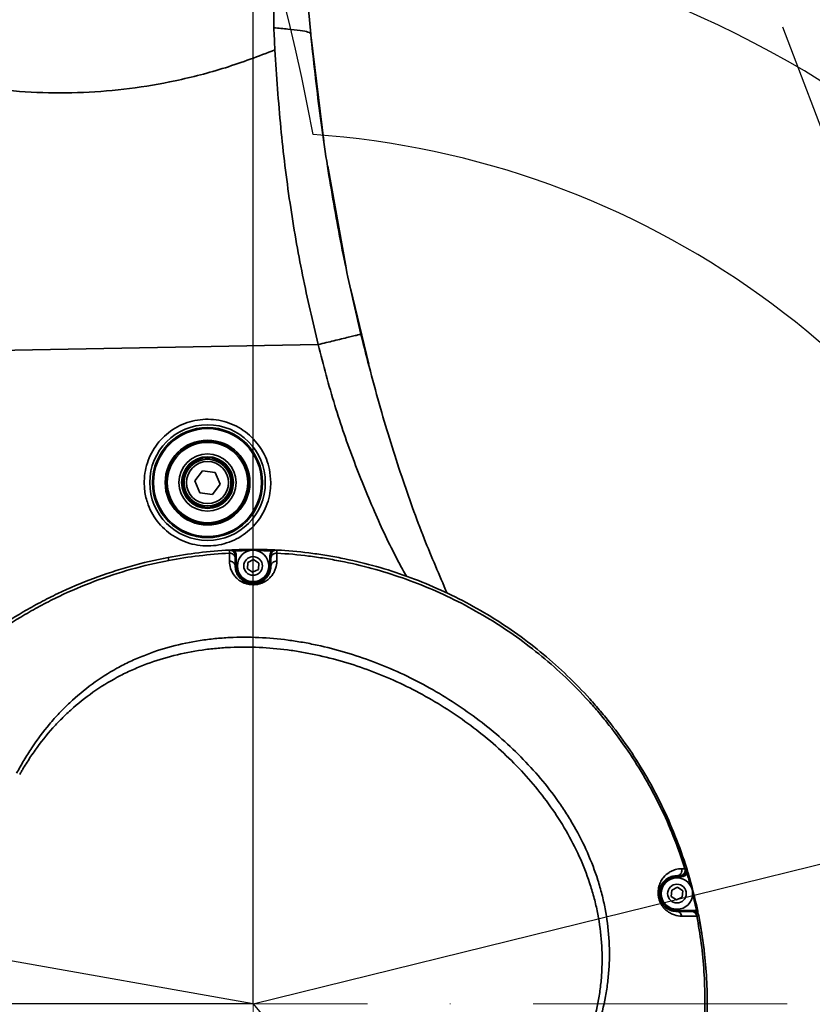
# Model space of a CAD drawing. Header units: millimetres. Extents: x -7686 to -856, y -458 to 6140.
# Tile 43 of 103: x -5885 to -5741, y 3598 to 3777. Entities that reach past the tile are written whole.
import ezdxf

# ---------------------------------------------------------------- set-up
doc = ezdxf.new("R2010")
doc.units = ezdxf.units.MM
doc.header["$LTSCALE"] = 5
doc.header["$PDSIZE"] = -1
doc.linetypes.add('ACAD_ISO10W100', pattern=[18, 12, -3, 0, -3])
doc.dimstyles.new('本体 安装', dxfattribs={"dimtxt": 24, "dimasz": 12, "dimexe": 7, "dimexo": 0.625, "dimtad": 1, "dimtoh": 1, "dimtxsty": 'Standard', "dimcen": 2.5, "dimclrd": 1, "dimclre": 1, "dimclrt": 4, "dimadec": 0, "dimazin": 0, "dimtfac": 1, "dimtmove": 0, "dimatfit": 3, "dimfxl": 1, "dimarcsym": 0})

# ---------------------------------------------------------------- blocks, each defined once
blk = doc.blocks.new('*D70')
at = {"color": 1, "linetype": 'ByBlock', "lineweight": -2, "transparency": 16777216}
for p, q in [((-5843.33, 4028.26), (-6087.16, 4028.26)), ((-6080.16, 3610.26), (-6080.16, 4016.26)), ((-5843.33, 3598.26), (-6087.16, 3598.26))]:
    blk.add_line(p, q, dxfattribs=at)
at = {"color": 1, "linetype": 'ByBlock', "transparency": 16777216}
for points in [[(-6082.16, 4016.26), (-6078.16, 4016.26), (-6080.16, 4028.26)], [(-6082.16, 3610.26), (-6078.16, 3610.26), (-6080.16, 3598.26)]]:
    blk.add_solid(points, dxfattribs=at)
at = {"layer": 'Defpoints', "color": 0, "linetype": 'ByBlock', "transparency": 16777216}
for p in [(-6080.16, 4028.26), (-5842.71, 4028.26), (-5842.71, 3598.26)]:
    blk.add_point(p, dxfattribs=at)
at = {"color": 4, "linetype": 'ByBlock', "transparency": 16777216, "insert": (-6092.79, 3813.26), "char_height": 24, "attachment_point": 5, "rotation": 90}
blk.add_mtext('430', dxfattribs=at)
blk = doc.blocks.new('*D77')
at = {"color": 1, "linetype": 'ByBlock', "lineweight": -2, "transparency": 16777216}
for p, q in [((-5892.71, 3650.76), (-5892.71, 4163.39)), ((-5842.71, 3650.76), (-5842.71, 4163.39)), ((-5880.71, 4156.39), (-5854.71, 4156.39))]:
    blk.add_line(p, q, dxfattribs=at)
at = {"color": 1, "linetype": 'ByBlock', "transparency": 16777216}
for points in [[(-5880.71, 4158.39), (-5880.71, 4154.39), (-5892.71, 4156.39)], [(-5854.71, 4158.39), (-5854.71, 4154.39), (-5842.71, 4156.39)]]:
    blk.add_solid(points, dxfattribs=at)
at = {"layer": 'Defpoints', "color": 0, "linetype": 'ByBlock', "transparency": 16777216}
for p in [(-5842.71, 4156.39), (-5892.71, 3650.14), (-5842.71, 3650.14)]:
    blk.add_point(p, dxfattribs=at)
at = {"color": 4, "linetype": 'ByBlock', "transparency": 16777216, "insert": (-5867.71, 4169.01), "char_height": 24, "attachment_point": 5}
blk.add_mtext('50', dxfattribs=at)
blk = doc.blocks.new('*D78')
at = {"color": 1, "linetype": 'ByBlock', "lineweight": -2, "transparency": 16777216}
for p, q in [((-5843.33, 3598.26), (-6087.36, 3598.26)), ((-6080.36, 3586.26), (-6080.36, 3220.26)), ((-5831.34, 3208.26), (-6087.36, 3208.26))]:
    blk.add_line(p, q, dxfattribs=at)
at = {"color": 1, "linetype": 'ByBlock', "transparency": 16777216}
for points in [[(-6082.36, 3586.26), (-6078.36, 3586.26), (-6080.36, 3598.26)], [(-6082.36, 3220.26), (-6078.36, 3220.26), (-6080.36, 3208.26)]]:
    blk.add_solid(points, dxfattribs=at)
at = {"layer": 'Defpoints', "color": 0, "linetype": 'ByBlock', "transparency": 16777216}
for p in [(-5842.71, 3598.26), (-6080.36, 3208.26), (-5830.71, 3208.26)]:
    blk.add_point(p, dxfattribs=at)
at = {"color": 4, "linetype": 'ByBlock', "transparency": 16777216, "insert": (-6092.99, 3427.58), "char_height": 24, "attachment_point": 5, "rotation": 90}
blk.add_mtext('390', dxfattribs=at)
blk = doc.blocks.new('*D82')
at = {"color": 1, "linetype": 'ByBlock', "lineweight": -2, "transparency": 16777216}
blk.add_arc((-5842.71, 3598.26), 196.77, 313.4946, 86.5054, dxfattribs=at)
at = {"color": 1, "linetype": 'ByBlock', "transparency": 16777216}
for points in [[(-5830.78, 3792.67), (-5830.65, 3796.67), (-5842.71, 3795.03)], [(-5705.94, 3454.02), (-5708.6, 3457), (-5716.23, 3447.52)]]:
    blk.add_solid(points, dxfattribs=at)
at = {"layer": 'Defpoints', "color": 0, "linetype": 'ByBlock', "transparency": 16777216}
for p in [(-5842.71, 4028.26), (-5842.71, 3598.26), (-5842.71, 3598.26), (-5646.27, 3586.82), (-5566.31, 3268.86)]:
    blk.add_point(p, dxfattribs=at)
at = {"color": 4, "linetype": 'ByBlock', "transparency": 16777216, "insert": (-5655.42, 3691.91), "char_height": 24, "attachment_point": 5, "rotation": 296.5657}
blk.add_mtext('140°', dxfattribs=at)
blk = doc.blocks.new('*D83')
at = {"color": 1, "linetype": 'ByBlock', "lineweight": -2, "transparency": 16777216}
blk.add_arc((-5842.71, 3598.26), 198.73, 93.4603, 166.5397, dxfattribs=at)
at = {"color": 1, "linetype": 'ByBlock', "transparency": 16777216}
for points in [[(-5854.76, 3798.62), (-5854.64, 3794.62), (-5842.71, 3796.98)], [(-6034.02, 3644.11), (-6037.93, 3644.92), (-6038.42, 3632.77)]]:
    blk.add_solid(points, dxfattribs=at)
at = {"layer": 'Defpoints', "color": 0, "linetype": 'ByBlock', "transparency": 16777216}
for p in [(-5842.71, 4028.26), (-5931.9, 3775.85), (-6266.18, 3672.93), (-5842.71, 3598.26), (-5842.71, 3598.26)]:
    blk.add_point(p, dxfattribs=at)
at = {"color": 4, "linetype": 'ByBlock', "transparency": 16777216, "insert": (-5978.56, 3760.16), "char_height": 24, "attachment_point": 5, "rotation": 40}
blk.add_mtext('80°', dxfattribs=at)
blk = doc.blocks.new('*D84')
at = {"color": 1, "linetype": 'ByBlock', "lineweight": -2, "transparency": 16777216}
blk.add_arc((-5808.18, 4073.26), 236.57, 287.9067, 357.0933, dxfattribs=at)
at = {"color": 1, "linetype": 'ByBlock', "transparency": 16777216}
for points in [[(-5573.92, 4061.31), (-5569.92, 4061.21), (-5571.61, 4073.26)], [(-5734.88, 3846.23), (-5736.01, 3850.07), (-5746.95, 3844.75)]]:
    blk.add_solid(points, dxfattribs=at)
at = {"layer": 'Defpoints', "color": 0, "linetype": 'ByBlock', "transparency": 16777216}
for p in [(-5842.71, 4073.26), (-5402.71, 4073.26), (-5799.24, 4039.9), (-5656.12, 3892.04), (-5685.36, 3614.9)]:
    blk.add_point(p, dxfattribs=at)
at = {"color": 4, "linetype": 'ByBlock', "transparency": 16777216, "insert": (-5630.52, 3936.93), "char_height": 24, "attachment_point": 5, "rotation": 52.5}
blk.add_mtext('75°', dxfattribs=at)
blk = doc.blocks.new('*D89')
at = {"color": 1, "linetype": 'ByBlock', "lineweight": -2, "transparency": 16777216}
for p, q in [((-4937.38, 3821.28), (-4984.08, 3809.78)), ((-4812.76, 3821.28), (-4937.38, 3821.28)), ((-5842.71, 3598.26), (-4995.74, 3806.91))]:
    blk.add_line(p, q, dxfattribs=at)
at = {"color": 1, "linetype": 'ByBlock', "transparency": 16777216}
blk.add_solid([(-4984.56, 3811.72), (-4983.61, 3807.84), (-4995.74, 3806.91)], dxfattribs=at)
at = {"layer": 'Defpoints', "color": 0, "linetype": 'ByBlock', "transparency": 16777216}
for p in [(-4995.74, 3806.91), (-5842.71, 3598.26)]:
    blk.add_point(p, dxfattribs=at)
at = {"color": 4, "linetype": 'ByBlock', "transparency": 16777216, "insert": (-4874.76, 3835.91), "char_height": 24, "attachment_point": 5}
blk.add_mtext('R872,3', dxfattribs=at)

msp = doc.modelspace()

# ---------------------------------------------------------------- linework, layer by layer
at = {"color": 2, "linetype": 'ACAD_ISO10W100'}
for p, q in [((-5842.71, 4028.258), (-5685.363, 3614.898)), ((-5842.71, 3598.258), (-5842.71, 4028.258)), ((-5842.71, 3598.258), (-6266.177, 3672.927)), ((-5842.71, 3598.258), (-5566.311, 3268.859))]:
    msp.add_line(p, q, dxfattribs=at)
at = {"linetype": 'Continuous', "lineweight": 35}
for p, q in [((-5832.182, 3773.713), (-5829.829, 3754.914)), ((-5829.979, 3755.914), (-5831.775, 3770.274)), ((-5829.141, 3750.348), (-5825.827, 3731.896)), ((-5825.978, 3732.572), (-5829.004, 3749.437)), ((-5821.691, 3714.408), (-5825, 3728.2)), ((-5823.246, 3720.357), (-5822.639, 3717.985)), ((-5830.906, 3717.96), (-5922.614, 3716.308)), ((-5851.871, 3695.031), (-5853.279, 3693.2)), ((-5849.582, 3694.727), (-5851.871, 3695.031)), ((-5848.7, 3692.593), (-5849.582, 3694.727)), ((-5853.279, 3693.2), (-5852.397, 3691.066)), ((-5850.108, 3690.762), (-5848.7, 3692.593)), ((-5852.397, 3691.066), (-5850.108, 3690.762)), ((-5847.315, 3680.629), (-5847.012, 3680.646)), ((-5846.112, 3680.688), (-5846.103, 3680.488)), ((-5839.307, 3680.688), (-5839.316, 3680.488)), ((-5839.307, 3680.688), (-5839.062, 3680.677)), ((-5838.407, 3680.646), (-5837.557, 3680.597)), ((-5845.76, 3679.647), (-5845.96, 3679.647)), ((-5845.76, 3677.758), (-5845.76, 3679.647)), ((-5843.748, 3677.252), (-5843.667, 3678.404)), ((-5843.667, 3678.404), (-5842.629, 3678.91)), ((-5842.629, 3678.91), (-5841.671, 3678.264)), ((-5841.671, 3678.264), (-5841.753, 3677.112)), ((-5839.66, 3679.647), (-5839.46, 3679.647)), ((-5839.66, 3679.647), (-5839.66, 3677.758)), ((-5845.76, 3677.758), (-5845.96, 3677.758)), ((-5842.791, 3676.606), (-5843.748, 3677.252)), ((-5841.753, 3677.112), (-5842.791, 3676.606)), ((-5839.66, 3677.758), (-5839.46, 3677.758)), ((-5765.71, 3621.308), (-5765.71, 3621.508)), ((-5765.71, 3621.308), (-5764.901, 3621.308)), ((-5764.901, 3621.308), (-5764.901, 3621.508)), ((-5763.683, 3621.944), (-5763.874, 3621.887)), ((-5766.667, 3618.904), (-5765.629, 3619.41)), ((-5765.629, 3619.41), (-5764.671, 3618.764)), ((-5766.748, 3617.752), (-5766.667, 3618.904)), ((-5765.791, 3617.106), (-5766.748, 3617.752)), ((-5764.753, 3617.612), (-5765.791, 3617.106)), ((-5764.671, 3618.764), (-5764.753, 3617.612)), ((-5765.71, 3615.208), (-5765.71, 3615.008)), ((-5762.746, 3615.208), (-5765.71, 3615.208)), ((-5762.746, 3615.208), (-5762.746, 3615.008)), ((-5761.944, 3615.084), (-5762.139, 3615.044))]:
    msp.add_line(p, q, dxfattribs=at)
at = {"color": 2, "linetype": 'ACAD_ISO10W100', "lineweight": 20}
for p, q in [((-5842.71, 3547.844), (-5842.71, 3712.137)), ((-5881.952, 3598.258), (-5745.682, 3598.258))]:
    msp.add_line(p, q, dxfattribs=at)
at = {"linetype": 'Continuous', "lineweight": 35, "flags": 128}
for points in [[(-5833.469, 3838.415), (-5833.533, 3837.458), (-5833.66, 3835.721), (-5833.944, 3832.086), (-5834.262, 3827.695), (-5834.582, 3821.651), (-5834.721, 3814.871), (-5834.646, 3809.679), (-5834.428, 3804.215), (-5834.096, 3798.279), (-5833.691, 3792.11), (-5833.039, 3783.368), (-5832.661, 3778.86), (-5832.243, 3774.342), (-5832.243, 3774.342), (-5832.243, 3774.342)], [(-5832.243, 3774.342), (-5832.243, 3774.342)], [(-5766.071, 3628.801), (-5764.161, 3623.486), (-5763.946, 3622.806)], [(-5761.765, 3614.201), (-5761.453, 3612.528), (-5760.798, 3608.095)]]:
    msp.add_lwpolyline(points, dxfattribs=at)
at = {"linetype": 'Continuous', "lineweight": 35}
for centre, radius in [((-5850.989, 3692.897), 10.5), ((-5850.989, 3692.897), 10), ((-5850.989, 3692.897), 9.8), ((-5850.989, 3692.897), 7.7), ((-5850.989, 3692.897), 7.5), ((-5850.989, 3692.897), 7.3), ((-5850.989, 3692.897), 5.2), ((-5850.989, 3692.897), 4.7), ((-5850.989, 3692.897), 4.5), ((-5850.989, 3692.897), 4.25), ((-5850.989, 3692.897), 3.82), ((-5842.71, 3677.758), 2.85), ((-5842.71, 3677.758), 1.699), ((-5765.71, 3618.258), 2.85), ((-5765.71, 3618.258), 1.699)]:
    msp.add_circle(centre, radius, dxfattribs=at)
at = {"color": 4, "linetype": 'ByBlock'}
for centre, radius, start, end in [((-5842.71, 3598.258), 872.295, 310, 170), ((-6266.177, 3672.927), 442.295, 10.83949, 54.16051), ((-5842.71, 3598.258), 158.224, 319.59613, 86.03661)]:
    msp.add_arc(centre, radius, start, end, dxfattribs=at)
at = {"linetype": 'Continuous', "lineweight": 35}
for centre, radius, start, end in [((-5846.96, 3679.647), 1, 0, 92.98917), ((-5846.9, 3679.139), 0.944, 4.96172, 96.31931), ((-5842.71, 3598.258), 82.5, 87.63656, 92.36344), ((-5842.71, 3598.258), 82.3, 90.37649, 92.36344), ((-5846.96, 3679.647), 1.2, 0, 44.48586), ((-5842.71, 3598.258), 82.3, 87.63656, 89.62351), ((-5838.46, 3679.647), 1.2, 135.51414, 180), ((-5838.46, 3679.647), 1, 87.01083, 180), ((-5838.519, 3679.136), 0.944, 83.63874, 174.99897), ((-5950.176, 3661.292), 93.794, 10.72908, 11.07173), ((-5846.899, 3677.675), 0.943, 5.06667, 96.3758), ((-5838.52, 3677.674), 0.943, 83.50375, 174.87081), ((-5842.71, 3677.758), 3.05, 180, 0), ((-5759.164, 3610.676), 19.396, 110.86333, 111.84144), ((-5765.778, 3622.489), 0.983, 273.99599, 17.30615), ((-5765.224, 3622.49), 0.984, 273.73432, 17.23352), ((-5764.901, 3622.508), 1, 270, 17.31027), ((-5765.71, 3618.258), 3.05, 90, 270), ((-5764.901, 3622.508), 1.2, 270, 328.80695), ((-5842.71, 3598.258), 82.3, 15.10304, 16.68453), ((-5842.71, 3598.258), 82.5, 11.76834, 16.68453), ((-5842.71, 3598.258), 82.3, 11.76834, 14.01751), ((-5765.759, 3614.087), 0.923, 5.30378, 86.9045), ((-5763.045, 3614.069), 0.94, 7.0167, 87.81802), ((-5762.746, 3614.008), 1.2, 59.64592, 90), ((-5762.746, 3614.008), 1, 11.1426, 90)]:
    msp.add_arc(centre, radius, start, end, dxfattribs=at)
for points, knots in [([(-5838.948, 3775.499), (-5838.96, 3777.921), (-5838.984, 3782.763), (-5838.219, 3790.185), (-5837.446, 3797.694), (-5836.693, 3805.217), (-5835.967, 3812.587), (-5835.284, 3819.642), (-5834.683, 3825.795), (-5834.173, 3830.842), (-5833.751, 3835.053), (-5833.578, 3837.159), (-5833.489, 3838.249)], [0, 0, 0, 0, 0.0947371, 0.1895001, 0.2935019, 0.397767, 0.5017462, 0.6118628, 0.7219251, 0.8124525, 0.9029672, 1, 1, 1, 1]), ([(-5927.083, 3775.285), (-5923.855, 3773.87), (-5917.524, 3771.095), (-5908.116, 3768.006), (-5899.129, 3765.773), (-5890.539, 3764.347), (-5882.008, 3763.632), (-5873.535, 3763.632), (-5865.123, 3764.34), (-5856.491, 3765.821), (-5847.621, 3768.1), (-5841.721, 3770.337), (-5838.737, 3771.468)], [0, 0, 0, 0, 0.1164886, 0.2284952, 0.3258585, 0.4208684, 0.5141932, 0.6065351, 0.6986167, 0.7911638, 0.8944135, 1, 1, 1, 1]), ([(-5838.948, 3775.499), (-5838.074, 3775.415), (-5836.268, 3775.24), (-5834.066, 3775.017), (-5832.556, 3774.75), (-5832.346, 3774.475), (-5832.243, 3774.342)], [0, 0, 0, 0, 0.2409998, 0.4979737, 0.7560589, 1, 1, 1, 1]), ([(-5838.737, 3771.468), (-5838.773, 3772.146), (-5838.845, 3773.489), (-5838.914, 3774.833), (-5838.948, 3775.499)], [0, 0, 0, 0, 0.5040498, 1, 1, 1, 1]), ([(-5832.243, 3774.342), (-5831.729, 3769.549), (-5830.712, 3760.084), (-5828.585, 3746.176), (-5826.127, 3732.784), (-5824.117, 3724.101), (-5823.132, 3719.848)], [0, 0, 0, 0, 0.2616635, 0.5166486, 0.7632824, 1, 1, 1, 1]), ([(-5830.906, 3717.96), (-5831.879, 3722.144), (-5833.86, 3730.657), (-5836.131, 3743.797), (-5837.823, 3757.456), (-5838.429, 3766.752), (-5838.737, 3771.468)], [0, 0, 0, 0, 0.2378744, 0.4839196, 0.7381245, 1, 1, 1, 1]), ([(-5830.906, 3717.96), (-5829.928, 3718.197), (-5828.423, 3718.563), (-5826.614, 3719.002), (-5825.368, 3719.305), (-5824.365, 3719.549), (-5823.395, 3719.784), (-5823.236, 3719.823), (-5823.132, 3719.848)], [0, 0, 0, 0, 0.2394568, 0.3683607, 0.5, 0.6316393, 0.7605432, 1, 1, 1, 1]), ([(-5823.132, 3719.848), (-5821.987, 3715.355), (-5819.77, 3706.657), (-5815.888, 3694.277), (-5811.886, 3683.052), (-5808.884, 3676.106), (-5807.465, 3672.823)], [0, 0, 0, 0, 0.2795352, 0.5412211, 0.7831927, 1, 1, 1, 1]), ([(-5814.865, 3675.895), (-5815.33, 3676.73), (-5817.357, 3680.369), (-5820.565, 3687.263), (-5824.487, 3696.758), (-5828.047, 3707.054), (-5829.937, 3714.265), (-5830.906, 3717.96)], [0, 0, 0, 0, 0.06349611, 0.27678376, 0.50472823, 0.74620201, 1, 1, 1, 1]), ([(-5839.489, 3692.897), (-5839.508, 3692.411), (-5839.577, 3690.637), (-5840.518, 3687.648), (-5842.835, 3684.477), (-5846.084, 3682.252), (-5849.883, 3681.229), (-5853.808, 3681.52), (-5857.415, 3683.095), (-5860.297, 3685.773), (-5861.901, 3688.826), (-5862.612, 3692.151), (-5862.396, 3695.594), (-5860.86, 3699.216), (-5858.212, 3702.127), (-5854.749, 3703.997), (-5850.863, 3704.616), (-5846.992, 3703.914), (-5843.566, 3701.969), (-5840.997, 3699.003), (-5839.671, 3695.799), (-5839.54, 3693.703), (-5839.489, 3692.897)], [0, 0, 0, 0, 0.0202619, 0.073941, 0.1276201, 0.1812991, 0.2349782, 0.2886573, 0.3423364, 0.3960155, 0.4496945, 0.4832914, 0.5369705, 0.5906496, 0.6443286, 0.6980077, 0.7516868, 0.8053659, 0.859045, 0.912724, 0.9664031, 1, 1, 1, 1]), ([(-5846.112, 3680.688), (-5846.281, 3680.681), (-5846.443, 3680.674), (-5846.739, 3680.66), (-5846.875, 3680.653), (-5847.012, 3680.646)], [0, 0, 0, 0, 0.5, 0.5, 1, 1, 1, 1]), ([(-5846.103, 3680.488), (-5846.18, 3680.511), (-5846.255, 3680.534), (-5846.406, 3680.576), (-5846.481, 3680.594), (-5846.706, 3680.639), (-5846.859, 3680.654), (-5847.012, 3680.646)], [0, 0, 0, 0, 0.25, 0.25, 0.5, 0.5, 1, 1, 1, 1]), ([(-5847.012, 3680.646), (-5847.012, 3680.646), (-5847.011, 3680.634), (-5847.011, 3680.585), (-5847.01, 3680.548), (-5847.008, 3680.404), (-5847.007, 3680.264), (-5847.004, 3680.078)], [0, 0, 0, 0, 0.25, 0.25, 0.5, 0.5, 1, 1, 1, 1]), ([(-5847.004, 3680.078), (-5847.004, 3679.735), (-5847.004, 3679.391), (-5847.004, 3679.046), (-5847.004, 3678.902), (-5847.004, 3678.757), (-5847.004, 3678.612)], [0, 0, 0, 0, 0.002000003, 0.002000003, 0.002000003, 0.0028382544, 0.0028382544, 0.0028382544, 0.0028382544]), ([(-5839.316, 3680.488), (-5839.239, 3680.511), (-5839.164, 3680.534), (-5839.013, 3680.576), (-5838.938, 3680.594), (-5838.713, 3680.639), (-5838.56, 3680.654), (-5838.407, 3680.646)], [0, 0, 0, 0, 0.25, 0.25, 0.5, 0.5, 1, 1, 1, 1]), ([(-5839.307, 3680.688), (-5839.138, 3680.681), (-5838.976, 3680.674), (-5838.68, 3680.66), (-5838.544, 3680.653), (-5838.407, 3680.646)], [0, 0, 0, 0, 0.5, 0.5, 1, 1, 1, 1]), ([(-5838.415, 3680.074), (-5838.413, 3680.167), (-5838.412, 3680.25), (-5838.411, 3680.393), (-5838.41, 3680.453), (-5838.408, 3680.597), (-5838.407, 3680.646), (-5838.407, 3680.646)], [0, 0, 0, 0, 0.25, 0.25, 0.5, 0.5, 1, 1, 1, 1]), ([(-5838.413, 3678.611), (-5838.414, 3678.958), (-5838.414, 3679.304), (-5838.414, 3679.649), (-5838.414, 3679.791), (-5838.414, 3679.932), (-5838.415, 3680.074)], [0, 0, 0, 0, 0.0020000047, 0.0020000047, 0.0020000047, 0.0028233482, 0.0028233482, 0.0028233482, 0.0028233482]), ([(-5838.415, 3680.074), (-5836.482, 3679.972), (-5834.549, 3679.802), (-5831.649, 3679.442), (-5830.682, 3679.305), (-5828.749, 3678.995), (-5827.78, 3678.822), (-5822.972, 3677.875), (-5819.222, 3676.853), (-5811.904, 3674.299), (-5808.337, 3672.766), (-5803.129, 3670.075), (-5801.411, 3669.108), (-5798.075, 3667.071), (-5796.45, 3665.998), (-5791.708, 3662.618), (-5788.718, 3660.153), (-5784.494, 3656.134), (-5783.13, 3654.741), (-5781.151, 3652.569), (-5780.501, 3651.829), (-5779.234, 3650.334), (-5778.616, 3649.578), (-5775.599, 3645.748), (-5773.424, 3642.538), (-5769.544, 3635.829), (-5767.839, 3632.33), (-5766.38, 3628.68)], [0, 0, 0, 0, 0.0625, 0.0625, 0.09375, 0.09375, 0.125, 0.125, 0.25, 0.25, 0.375, 0.375, 0.4375, 0.4375, 0.5, 0.5, 0.625, 0.625, 0.6875, 0.6875, 0.71875, 0.71875, 0.75, 0.75, 0.875, 0.875, 1, 1, 1, 1]), ([(-5766.071, 3628.801), (-5767.535, 3632.474), (-5769.244, 3635.997), (-5773.131, 3642.758), (-5775.309, 3645.995), (-5778.331, 3649.859), (-5778.951, 3650.622), (-5780.22, 3652.131), (-5780.871, 3652.877), (-5782.855, 3655.069), (-5784.222, 3656.476), (-5788.457, 3660.533), (-5791.456, 3663.023), (-5796.217, 3666.438), (-5797.847, 3667.522), (-5801.199, 3669.581), (-5802.925, 3670.558), (-5808.158, 3673.277), (-5811.743, 3674.825), (-5819.1, 3677.404), (-5822.872, 3678.435), (-5827.71, 3679.389), (-5828.684, 3679.563), (-5830.629, 3679.875), (-5831.602, 3680.013), (-5834.519, 3680.374), (-5836.463, 3680.544), (-5838.407, 3680.646)], [0, 0, 0, 0, 0.125, 0.125, 0.25, 0.25, 0.28125, 0.28125, 0.3125, 0.3125, 0.375, 0.375, 0.5, 0.5, 0.5625, 0.5625, 0.625, 0.625, 0.75, 0.75, 0.875, 0.875, 0.90625, 0.90625, 0.9375, 0.9375, 1, 1, 1, 1]), ([(-5858.128, 3679.304), (-5862.798, 3678.416), (-5867.323, 3677.14), (-5873.904, 3674.669), (-5876.063, 3673.752), (-5879.248, 3672.235), (-5880.301, 3671.705), (-5882.389, 3670.599), (-5883.426, 3670.02), (-5888.547, 3667.017), (-5892.378, 3664.298), (-5899.531, 3658.254), (-5902.853, 3654.93), (-5905.908, 3651.288)], [0, 0, 0, 0, 0.25, 0.25, 0.375, 0.375, 0.4375, 0.4375, 0.5, 0.5, 0.75, 0.75, 1, 1, 1, 1]), ([(-5905.396, 3650.814), (-5904.642, 3651.722), (-5903.87, 3652.612), (-5902.293, 3654.353), (-5901.489, 3655.204), (-5899.026, 3657.698), (-5897.32, 3659.284), (-5892.009, 3663.813), (-5888.213, 3666.527), (-5883.134, 3669.523), (-5882.106, 3670.099), (-5880.035, 3671.202), (-5878.99, 3671.729), (-5875.829, 3673.24), (-5873.686, 3674.152), (-5867.154, 3676.608), (-5862.66, 3677.874), (-5858.022, 3678.754)], [0, 0, 0, 0, 0.0625, 0.0625, 0.125, 0.125, 0.25, 0.25, 0.5, 0.5, 0.5625, 0.5625, 0.625, 0.625, 0.75, 0.75, 1, 1, 1, 1]), ([(-5847.004, 3678.612), (-5847.004, 3678.176), (-5846.937, 3677.74), (-5846.662, 3676.889), (-5846.456, 3676.471), (-5845.998, 3675.863), (-5845.821, 3675.665), (-5845.511, 3675.382), (-5845.4, 3675.29), (-5845.16, 3675.112), (-5845.029, 3675.025), (-5844.749, 3674.861), (-5844.599, 3674.784), (-5844.278, 3674.643), (-5844.104, 3674.579), (-5843.733, 3674.47), (-5843.539, 3674.427), (-5843.128, 3674.367), (-5842.92, 3674.351), (-5842.603, 3674.351), (-5842.496, 3674.354), (-5842.287, 3674.37), (-5842.184, 3674.381), (-5841.882, 3674.425), (-5841.688, 3674.467), (-5841.318, 3674.574), (-5841.147, 3674.637), (-5840.824, 3674.777), (-5840.673, 3674.854), (-5840.255, 3675.097), (-5840.018, 3675.275), (-5839.601, 3675.654), (-5839.423, 3675.852), (-5839.117, 3676.258), (-5838.987, 3676.467), (-5838.772, 3676.887), (-5838.685, 3677.099), (-5838.479, 3677.739), (-5838.413, 3678.172), (-5838.413, 3678.611)], [0, 0, 0, 0, 0.125, 0.125, 0.25, 0.25, 0.3125, 0.3125, 0.34375, 0.34375, 0.375, 0.375, 0.40625, 0.40625, 0.4375, 0.4375, 0.46875, 0.46875, 0.5, 0.5, 0.515625, 0.515625, 0.53125, 0.53125, 0.5625, 0.5625, 0.59375, 0.59375, 0.625, 0.625, 0.6875, 0.6875, 0.75, 0.75, 0.8125, 0.8125, 0.875, 0.875, 1, 1, 1, 1]), ([(-5845.96, 3679.221), (-5845.96, 3679.36), (-5845.96, 3679.466), (-5845.96, 3679.61), (-5845.96, 3679.647), (-5845.96, 3679.647)], [0, 0, 0, 0, 0.5, 0.5, 1, 1, 1, 1]), ([(-5839.46, 3679.647), (-5839.46, 3679.647), (-5839.46, 3679.611), (-5839.46, 3679.466), (-5839.46, 3679.358), (-5839.46, 3679.218)], [0, 0, 0, 0, 0.5, 0.5, 1, 1, 1, 1]), ([(-5839.46, 3677.758), (-5839.46, 3677.441), (-5839.505, 3677.126), (-5839.647, 3676.658), (-5839.707, 3676.503), (-5839.855, 3676.194), (-5839.944, 3676.04), (-5840.157, 3675.738), (-5840.28, 3675.589), (-5840.575, 3675.299), (-5840.744, 3675.158), (-5841.151, 3674.896), (-5841.391, 3674.771), (-5841.832, 3674.625), (-5841.995, 3674.583), (-5842.343, 3674.524), (-5842.535, 3674.507), (-5842.816, 3674.508), (-5842.909, 3674.513), (-5843.094, 3674.529), (-5843.186, 3674.542), (-5843.448, 3674.588), (-5843.608, 3674.631), (-5843.903, 3674.731), (-5844.035, 3674.787), (-5844.277, 3674.908), (-5844.388, 3674.972), (-5844.693, 3675.172), (-5844.859, 3675.312), (-5845.149, 3675.601), (-5845.272, 3675.751), (-5845.586, 3676.202), (-5845.727, 3676.508), (-5845.914, 3677.128), (-5845.96, 3677.443), (-5845.96, 3677.758)], [0, 0, 0, 0, 0.125, 0.125, 0.1875, 0.1875, 0.25, 0.25, 0.3125, 0.3125, 0.375, 0.375, 0.4375, 0.4375, 0.46875, 0.46875, 0.5, 0.5, 0.515625, 0.515625, 0.53125, 0.53125, 0.5625, 0.5625, 0.59375, 0.59375, 0.625, 0.625, 0.6875, 0.6875, 0.75, 0.75, 0.875, 0.875, 1, 1, 1, 1]), ([(-5784.165, 3584.574), (-5783.297, 3586.146), (-5782.501, 3587.762), (-5781.091, 3591.041), (-5780.475, 3592.708), (-5779.435, 3596.1), (-5779.01, 3597.825), (-5778.529, 3600.461), (-5778.394, 3601.35), (-5778.181, 3603.132), (-5778.102, 3604.021), (-5777.848, 3608.462), (-5778.086, 3611.993), (-5778.927, 3616.382), (-5779.124, 3617.261), (-5779.566, 3618.999), (-5779.812, 3619.858), (-5780.62, 3622.406), (-5781.254, 3624.067), (-5782.695, 3627.319), (-5783.503, 3628.911), (-5784.839, 3631.248), (-5785.303, 3632.015), (-5786.262, 3633.52), (-5786.758, 3634.259), (-5789.313, 3637.888), (-5791.6, 3640.588), (-5795.347, 3644.373), (-5796.65, 3645.589), (-5799.358, 3647.936), (-5800.75, 3649.054), (-5805.036, 3652.252), (-5808.037, 3654.177), (-5814.321, 3657.616), (-5817.549, 3659.103), (-5824.181, 3661.607), (-5827.585, 3662.626), (-5831.962, 3663.568), (-5832.841, 3663.74), (-5834.599, 3664.045), (-5835.479, 3664.18), (-5838.121, 3664.528), (-5839.885, 3664.685), (-5843.422, 3664.843), (-5845.194, 3664.843), (-5847.858, 3664.713), (-5848.747, 3664.648), (-5850.527, 3664.471), (-5851.421, 3664.36), (-5855.849, 3663.686), (-5859.279, 3662.782), (-5863.409, 3661.139), (-5864.228, 3660.785), (-5865.847, 3660.022), (-5866.652, 3659.611), (-5869.008, 3658.313), (-5870.507, 3657.358), (-5873.367, 3655.271), (-5874.728, 3654.14), (-5876.668, 3652.315), (-5877.297, 3651.686), (-5878.524, 3650.384), (-5879.122, 3649.71), (-5880.851, 3647.645), (-5881.918, 3646.21), (-5883.404, 3643.979), (-5883.881, 3643.223), (-5884.799, 3641.685), (-5885.241, 3640.904), (-5885.665, 3640.113)], [0, 0, 0, 0, 0.03125, 0.03125, 0.0625, 0.0625, 0.09375, 0.09375, 0.109375, 0.109375, 0.125, 0.125, 0.1875, 0.1875, 0.203125, 0.203125, 0.21875, 0.21875, 0.25, 0.25, 0.28125, 0.28125, 0.296875, 0.296875, 0.3125, 0.3125, 0.375, 0.375, 0.40625, 0.40625, 0.4375, 0.4375, 0.5, 0.5, 0.5625, 0.5625, 0.625, 0.625, 0.640625, 0.640625, 0.65625, 0.65625, 0.6875, 0.6875, 0.71875, 0.71875, 0.734375, 0.734375, 0.75, 0.75, 0.8125, 0.8125, 0.828125, 0.828125, 0.84375, 0.84375, 0.875, 0.875, 0.90625, 0.90625, 0.921875, 0.921875, 0.9375, 0.9375, 0.96875, 0.96875, 0.984375, 0.984375, 1, 1, 1, 1]), ([(-5885.109, 3639.877), (-5885.002, 3640.066), (-5884.893, 3640.258), (-5884.674, 3640.636), (-5884.564, 3640.824), (-5884.228, 3641.386), (-5884, 3641.757), (-5883.302, 3642.86), (-5882.818, 3643.582), (-5881.308, 3645.705), (-5880.224, 3647.064), (-5878.474, 3649.011), (-5877.869, 3649.645), (-5876.632, 3650.868), (-5875.997, 3651.458), (-5874.048, 3653.165), (-5872.687, 3654.219), (-5869.84, 3656.158), (-5868.354, 3657.044), (-5866.03, 3658.243), (-5865.238, 3658.621), (-5863.645, 3659.325), (-5862.841, 3659.652), (-5858.788, 3661.168), (-5855.435, 3662.001), (-5851.121, 3662.617), (-5850.251, 3662.719), (-5848.518, 3662.879), (-5847.653, 3662.937), (-5845.06, 3663.052), (-5843.335, 3663.048), (-5839.891, 3662.89), (-5838.173, 3662.737), (-5835.601, 3662.401), (-5834.744, 3662.271), (-5833.032, 3661.976), (-5832.176, 3661.811), (-5827.915, 3660.903), (-5824.601, 3659.921), (-5818.143, 3657.499), (-5814.998, 3656.058), (-5808.879, 3652.716), (-5805.959, 3650.844), (-5801.79, 3647.73), (-5800.435, 3646.641), (-5797.801, 3644.356), (-5796.534, 3643.171), (-5792.888, 3639.487), (-5790.661, 3636.86), (-5787.666, 3632.628), (-5786.725, 3631.167), (-5784.976, 3628.144), (-5784.18, 3626.6), (-5782.75, 3623.447), (-5782.117, 3621.836), (-5781.3, 3619.366), (-5781.049, 3618.534), (-5780.595, 3616.851), (-5780.392, 3615.999), (-5779.505, 3611.744), (-5779.205, 3608.313), (-5779.363, 3603.989), (-5779.422, 3603.123), (-5779.593, 3601.386), (-5779.707, 3600.519), (-5780.122, 3597.948), (-5780.501, 3596.263), (-5781.451, 3592.948), (-5782.021, 3591.317), (-5783.344, 3588.107), (-5784.099, 3586.525), (-5784.931, 3584.986)], [0, 0, 0, 0, 0.0039063, 0.0039063, 0.0078125, 0.0078125, 0.015625, 0.015625, 0.03125, 0.03125, 0.0625, 0.0625, 0.078125, 0.078125, 0.09375, 0.09375, 0.125, 0.125, 0.15625, 0.15625, 0.171875, 0.171875, 0.1875, 0.1875, 0.25, 0.25, 0.265625, 0.265625, 0.28125, 0.28125, 0.3125, 0.3125, 0.34375, 0.34375, 0.359375, 0.359375, 0.375, 0.375, 0.4375, 0.4375, 0.5, 0.5, 0.5625, 0.5625, 0.59375, 0.59375, 0.625, 0.625, 0.6875, 0.6875, 0.71875, 0.71875, 0.75, 0.75, 0.78125, 0.78125, 0.796875, 0.796875, 0.8125, 0.8125, 0.875, 0.875, 0.890625, 0.890625, 0.90625, 0.90625, 0.9375, 0.9375, 0.96875, 0.96875, 1, 1, 1, 1]), ([(-5764.839, 3622.782), (-5765.229, 3622.781), (-5765.616, 3622.729), (-5766.189, 3622.567), (-5766.38, 3622.5), (-5766.757, 3622.333), (-5766.945, 3622.234), (-5767.495, 3621.886), (-5767.848, 3621.589), (-5768.335, 3620.988), (-5768.491, 3620.759), (-5768.698, 3620.37), (-5768.763, 3620.232), (-5768.883, 3619.935), (-5768.938, 3619.775), (-5769.031, 3619.434), (-5769.069, 3619.254), (-5769.123, 3618.869), (-5769.138, 3618.661), (-5769.137, 3618.231), (-5769.119, 3618.004), (-5769.065, 3617.667), (-5769.043, 3617.555), (-5768.988, 3617.331), (-5768.956, 3617.219), (-5768.849, 3616.894), (-5768.763, 3616.691), (-5768.568, 3616.309), (-5768.461, 3616.135), (-5768.236, 3615.817), (-5768.117, 3615.673), (-5767.88, 3615.416), (-5767.76, 3615.301), (-5767.517, 3615.094), (-5767.396, 3615.001), (-5767.151, 3614.834), (-5767.027, 3614.759), (-5766.661, 3614.56), (-5766.423, 3614.46), (-5765.722, 3614.231), (-5765.273, 3614.17), (-5764.841, 3614.172)], [0, 0, 0, 0, 0.125, 0.125, 0.1875, 0.1875, 0.25, 0.25, 0.375, 0.375, 0.4375, 0.4375, 0.46875, 0.46875, 0.5, 0.5, 0.53125, 0.53125, 0.5625, 0.5625, 0.59375, 0.59375, 0.609375, 0.609375, 0.625, 0.625, 0.65625, 0.65625, 0.6875, 0.6875, 0.71875, 0.71875, 0.75, 0.75, 0.78125, 0.78125, 0.8125, 0.8125, 0.875, 0.875, 1, 1, 1, 1]), ([(-5763.946, 3622.806), (-5763.946, 3622.806), (-5763.976, 3622.803), (-5764.089, 3622.795), (-5764.172, 3622.79), (-5764.284, 3622.782)], [0, 0, 0, 0, 0.5, 0.5, 1, 1, 1, 1]), ([(-5763.874, 3621.887), (-5763.871, 3621.966), (-5763.868, 3622.045), (-5763.864, 3622.201), (-5763.865, 3622.278), (-5763.877, 3622.508), (-5763.901, 3622.66), (-5763.946, 3622.806)], [0, 0, 0, 0, 0.25, 0.25, 0.5, 0.5, 1, 1, 1, 1]), ([(-5763.683, 3621.944), (-5763.731, 3622.106), (-5763.779, 3622.262), (-5763.865, 3622.545), (-5763.905, 3622.675), (-5763.946, 3622.806)], [0, 0, 0, 0, 0.5, 0.5, 1, 1, 1, 1]), ([(-5765.71, 3615.008), (-5766.021, 3615.008), (-5766.347, 3615.051), (-5766.862, 3615.214), (-5767.038, 3615.285), (-5767.4, 3615.475), (-5767.586, 3615.593), (-5767.865, 3615.823), (-5767.959, 3615.908), (-5768.147, 3616.104), (-5768.242, 3616.215), (-5768.427, 3616.468), (-5768.517, 3616.61), (-5768.685, 3616.937), (-5768.761, 3617.12), (-5768.881, 3617.517), (-5768.921, 3617.72), (-5768.963, 3618.12), (-5768.964, 3618.306), (-5768.94, 3618.652), (-5768.916, 3618.807), (-5768.854, 3619.093), (-5768.815, 3619.225), (-5768.686, 3619.588), (-5768.584, 3619.79), (-5768.363, 3620.147), (-5768.244, 3620.301), (-5767.877, 3620.707), (-5767.617, 3620.907), (-5767.084, 3621.219), (-5766.812, 3621.329), (-5766.264, 3621.473), (-5765.988, 3621.508), (-5765.71, 3621.508)], [0, 0, 0, 0, 0.125, 0.125, 0.1875, 0.1875, 0.25, 0.25, 0.28125, 0.28125, 0.3125, 0.3125, 0.34375, 0.34375, 0.375, 0.375, 0.40625, 0.40625, 0.4375, 0.4375, 0.46875, 0.46875, 0.5, 0.5, 0.5625, 0.5625, 0.625, 0.625, 0.75, 0.75, 0.875, 0.875, 1, 1, 1, 1]), ([(-5765.16, 3621.508), (-5765.074, 3621.508), (-5765.01, 3621.508), (-5764.923, 3621.508), (-5764.901, 3621.508), (-5764.901, 3621.508)], [0, 0, 0, 0, 0.5, 0.5, 1, 1, 1, 1]), ([(-5762.112, 3614.184), (-5761.466, 3610.865), (-5761.03, 3607.503), (-5760.699, 3602.391), (-5760.644, 3600.672), (-5760.644, 3597.259), (-5760.7, 3595.561), (-5761.027, 3590.489), (-5761.46, 3587.139), (-5762.429, 3582.159), (-5762.805, 3580.507), (-5763.45, 3578.04), (-5763.678, 3577.22), (-5764.041, 3575.993), (-5764.165, 3575.584), (-5764.356, 3574.972), (-5764.421, 3574.768), (-5764.519, 3574.462), (-5764.552, 3574.36), (-5764.619, 3574.156), (-5764.652, 3574.053), (-5764.686, 3573.953)], [0, 0, 0, 0, 0.25, 0.25, 0.375, 0.375, 0.5, 0.5, 0.75, 0.75, 0.875, 0.875, 0.9375, 0.9375, 0.96875, 0.96875, 0.984375, 0.984375, 0.9921875, 0.9921875, 1, 1, 1, 1]), ([(-5763.931, 3573.76), (-5763.42, 3575.403), (-5762.962, 3577.056), (-5762.153, 3580.373), (-5761.802, 3582.038), (-5760.903, 3587.054), (-5760.512, 3590.424), (-5760.237, 3595.519), (-5760.198, 3597.224), (-5760.226, 3600.648), (-5760.294, 3602.372), (-5760.657, 3607.499), (-5761.109, 3610.872), (-5761.765, 3614.201)], [0, 0, 0, 0, 0.125, 0.125, 0.25, 0.25, 0.5, 0.5, 0.625, 0.625, 0.75, 0.75, 1, 1, 1, 1]), ([(-5762.139, 3615.044), (-5762.099, 3614.975), (-5762.058, 3614.908), (-5761.981, 3614.772), (-5761.944, 3614.704), (-5761.845, 3614.496), (-5761.794, 3614.351), (-5761.765, 3614.201)], [0, 0, 0, 0, 0.25, 0.25, 0.5, 0.5, 1, 1, 1, 1]), ([(-5762.112, 3614.184), (-5761.997, 3614.189), (-5761.91, 3614.194), (-5761.794, 3614.199), (-5761.765, 3614.201), (-5761.765, 3614.201)], [0, 0, 0, 0, 0.5, 0.5, 1, 1, 1, 1]), ([(-5761.944, 3615.084), (-5761.909, 3614.918), (-5761.877, 3614.759), (-5761.818, 3614.469), (-5761.791, 3614.335), (-5761.765, 3614.201)], [0, 0, 0, 0, 0.5, 0.5, 1, 1, 1, 1])]:
    msp.add_open_spline(points, degree=3, knots=knots, dxfattribs=at)
for points in [[(-5847.012, 3680.646), (-5850.718, 3680.452), (-5854.424, 3680.009), (-5858.128, 3679.304)], [(-5858.022, 3678.754), (-5854.35, 3679.45), (-5850.678, 3679.887), (-5847.004, 3680.078)], [(-5845.96, 3677.758), (-5845.96, 3678.248), (-5845.96, 3678.735), (-5845.96, 3679.221)], [(-5839.46, 3679.218), (-5839.46, 3678.734), (-5839.46, 3678.247), (-5839.46, 3677.758)], [(-5766.38, 3628.68), (-5765.601, 3626.731), (-5764.903, 3624.765), (-5764.284, 3622.782)], [(-5763.946, 3622.806), (-5764.574, 3624.821), (-5765.282, 3626.82), (-5766.071, 3628.801)], [(-5764.284, 3622.782), (-5764.466, 3622.782), (-5764.651, 3622.782), (-5764.839, 3622.782)], [(-5765.71, 3621.508), (-5765.523, 3621.508), (-5765.34, 3621.508), (-5765.16, 3621.508)], [(-5763.009, 3615.008), (-5763.848, 3615.008), (-5764.746, 3615.008), (-5765.71, 3615.008)], [(-5764.841, 3614.172), (-5763.867, 3614.176), (-5762.959, 3614.18), (-5762.112, 3614.184)]]:
    msp.add_open_spline(points, degree=3, dxfattribs=at)

# ---------------------------------------------------------------- dimensions: what is measured, and where the dimension line sits
at = {"color": 4, "linetype": 'ByBlock'}
dim = msp.add_linear_dim(base=(-5842.71, 4156.387), p1=(-5892.71, 3650.136), p2=(-5842.71, 3650.136), dimstyle='本体 安装', dxfattribs=at)
dim.commit()
dim.dimension.update_dxf_attribs({"geometry": '*D77', "text_midpoint": (-5867.71, 4169.012)})
for base, line1, line2, picture, middle in [((-5656.118, 3892.038), ((-5799.243, 4039.905), (-5685.363, 3614.898)), ((-5842.71, 4073.258), (-5402.71, 4073.258)), '*D84', (-5630.516, 3936.932)), ((-5931.897, 3775.846), ((-5842.71, 3598.258), (-5842.71, 4028.258)), ((-5842.71, 3598.258), (-6266.177, 3672.927)), '*D83', (-5978.563, 3760.162))]:
    dim = msp.add_angular_dim_2l(base=base, line1=line1, line2=line2, dimstyle='本体 安装', dxfattribs=at)
    dim.commit()
    dim.dimension.update_dxf_attribs({"geometry": picture, "text_midpoint": middle})
at = {"color": 1, "linetype": 'ByBlock'}
dim = msp.add_linear_dim(base=(-6080.162, 4028.258), p1=(-5842.71, 3598.258), p2=(-5842.71, 4028.258), angle=90, dimstyle='本体 安装', dxfattribs=at)
dim.commit()
dim.dimension.update_dxf_attribs({"geometry": '*D70', "text_midpoint": (-6080.162, 3813.258), "dimtype": 160})
at = {"color": 4, "linetype": 'ByBlock'}
dim = msp.add_angular_dim_2l(base=(-5646.268, 3586.817), line1=((-5842.71, 3598.258), (-5566.311, 3268.859)), line2=((-5842.71, 3598.258), (-5842.71, 4028.258)), dimstyle='本体 安装', dxfattribs=at)
dim.commit()
dim.dimension.update_dxf_attribs({"geometry": '*D82', "text_midpoint": (-5666.71, 3686.26), "dimtype": 162})
dim = msp.add_radius_dim(center=(-5842.71, 3598.258), mpoint=(-4995.736, 3806.907), dimstyle='本体 安装', dxfattribs=at)
dim.commit()
dim.dimension.update_dxf_attribs({"geometry": '*D89', "text_midpoint": (-4937.384, 3821.282), "dimtype": 164})
dim = msp.add_linear_dim(base=(-6080.363, 3208.258), p1=(-5842.71, 3598.258), p2=(-5830.711, 3208.258), angle=90, dimstyle='本体 安装', dxfattribs=at)
dim.commit()
dim.dimension.update_dxf_attribs({"geometry": '*D78', "text_midpoint": (-6080.363, 3427.581), "dimtype": 160})

doc.saveas('drawing.dxf')
